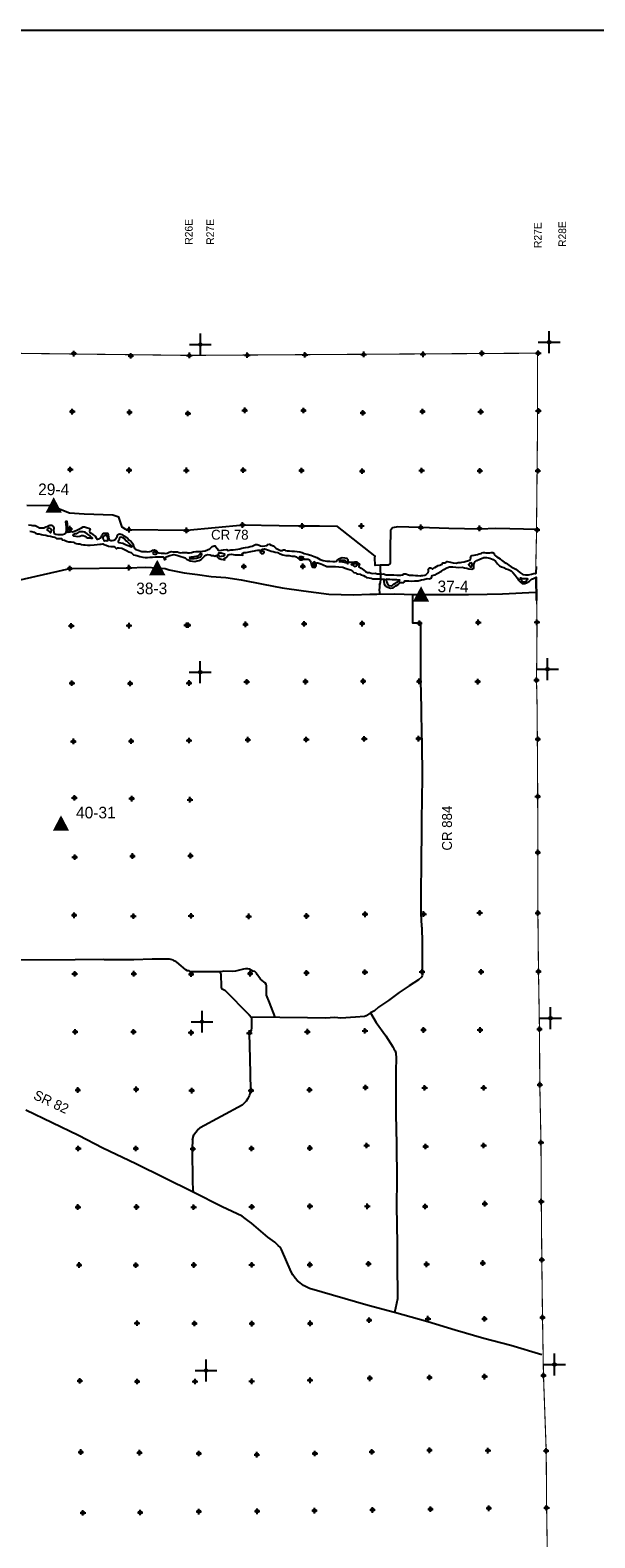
# Model space of a CAD drawing. Extents: x 97655 to 435575, y 693472 to 915232.
# Tile 11 of 12: x 268676 to 320115, y 777934 to 915232. Entities that reach past the tile are written whole.
import ezdxf
from ezdxf.enums import TextEntityAlignment as Align

# ---------------------------------------------------------------- set-up
doc = ezdxf.new("R2010")
doc.units = 0
doc.header["$LTSCALE"] = 2000
doc.header["$PDMODE"] = 34
doc.header["$PDSIZE"] = 250
doc.linetypes.add('PHANTOM', pattern=[0])
doc.layers.get('0').update_dxf_attribs({"linetype": 'CONTINUOUS'})
for name, color, linetype in [('52', 2, 'CONTINUOUS'), ('BORDER', 1, 'CONTINUOUS'), ('COUNTY', 15, 'PHANTOM'), ('FLOWLOC', 13, 'CONTINUOUS'), ('MAJROADS', 9, 'CONTINUOUS'), ('SEC', 2, 'CONTINUOUS'), ('TEXT', 7, 'CONTINUOUS'), ('TSHIPS', 7, 'CONTINUOUS'), ('WATER', 4, 'CONTINUOUS')]:
    doc.layers.add(name, color=color, linetype=linetype)

# ---------------------------------------------------------------- blocks, each defined once
blk = doc.blocks.new('TICK')
at = {"color": 0}
for points in [[(500, 0), (500, 1000)], [(0, 500), (1000, 500)]]:
    blk.add_lwpolyline(points, dxfattribs=at)
blk.add_point((500, 500), dxfattribs=at)
blk = doc.blocks.new('FLOW')
at = {"layer": 'FLOWLOC', "color": 0}
blk.add_lwpolyline([(-58, 878, 0, 1470, 0), (-58, -520, 1470, 1470, 0)], format="xyseb", dxfattribs=at)
blk.add_attdef('LOCATION_#', text='', height=1056, dxfattribs=at).set_placement((-56, 1090), align=Align.CENTER)

msp = doc.modelspace()

# ---------------------------------------------------------------- linework, layer by layer
at = {"layer": 'BORDER', "color": 0}
msp.add_lwpolyline([(97655, 693472), (97655, 915232), (435575, 915232), (435575, 693472)], close=True, dxfattribs=at)
at = {"layer": 'COUNTY', "color": 0}
msp.add_line((314814, 863285), (314781, 865425), dxfattribs=at)
at = {"layer": 'COUNTY', "color": 0, "const_width": 100}
for points in [[(314963, 885817), (283179, 885614), (251444, 885994), (219364, 886246), (187921, 886536), (155783, 886931)], [(314718, 865650), (314791, 868979), (314845, 874341), (314900, 879803), (314888, 885817)], [(314814, 863285), (314844, 861312), (314838, 859025), (314798, 856034), (314832, 854720), (314858, 853404), (314909, 845443), (314914, 840357), (314926, 834835), (314981, 829498), (315070, 824253), (315101, 819200), (315207, 813930), (315236, 808550), (315283, 803247), (315347, 797993), (315435, 792714), (315683, 785859), (315722, 780672), (315802, 775318)]]:
    msp.add_lwpolyline(points, dxfattribs=at)
at = {"layer": 'MAJROADS', "color": 0}
for points in [[(314876, 869748), (311098, 869852), (309673, 869804), (306808, 869842), (304161, 869954), (302159, 869994), (301680, 869898), (301503, 869664), (301465, 867989), (301457, 866908), (301463, 866656), (301295, 866507), (300725, 866511), (300557, 866521), (300105, 866491), (300077, 867220), (300103, 867337), (296687, 870036), (295020, 870048), (293127, 870062), (291350, 870093), (288100, 870142), (282935, 869678), (277706, 869734), (277405, 869770), (277063, 869982), (276899, 870419), (276760, 870889), (276217, 871078), (273586, 871156), (272246, 871242), (270809, 871814), (270609, 871916), (268380, 871941)], [(300557, 866521), (300598, 865213), (300571, 864937), (300485, 864753), (300485, 864753)], [(252666, 861744), (272291, 866201), (277678, 866281), (279156, 866332), (280329, 866274), (280967, 866222), (281351, 866073), (282714, 865809), (283911, 865672), (285158, 865477), (286499, 865373), (287889, 865184), (289897, 864781), (291620, 864439), (293588, 864170), (295882, 863865), (298128, 863811), (299620, 863857), (300249, 863884), (301909, 863887), (303602, 863846), (305152, 863833), (306703, 863827), (308606, 863835), (310308, 863862), (311700, 863892), (314698, 864064)], [(303494, 863882), (303508, 861259), (304227, 861259), (304233, 857265), (304223, 856000), (304297, 853478), (304328, 850863), (304343, 850679), (304350, 849388), (304375, 848140), (304390, 846841), (304355, 845559), (304319, 842953), (304335, 841680), (304299, 840197), (304280, 838756), (304277, 837315), (304268, 836041), (304267, 834784), (304334, 833636), (304358, 833477), (304373, 832169), (304389, 830879), (304372, 829689), (304404, 829488), (304402, 829228), (304392, 829102), (304324, 828986), (304038, 828762), (303213, 828198), (302303, 827601), (301317, 826871), (300416, 826258), (300045, 825934), (299692, 825736), (299271, 825471), (299136, 825404), (298323, 825352), (296973, 825245), (296421, 825307), (295574, 825272), (293932, 825284), (291419, 825311), (291000, 825348), (290474, 826692), (290219, 827339), (290216, 828110), (290192, 828202), (290176, 828328), (290076, 828480), (289968, 828556), (289668, 828818), (289494, 829029), (289411, 829147), (289345, 829231), (289304, 829349), (289146, 829509), (288961, 829544), (288811, 829637), (288661, 829722), (288519, 829740), (288301, 829750), (288108, 829718), (287856, 829661), (287395, 829547), (287084, 829516), (286330, 829530), (286045, 829482), (283816, 829482), (283355, 829485), (283222, 829511), (283146, 829554), (283004, 829580), (282871, 829648), (282429, 830020), (282046, 830349), (281946, 830417), (281779, 830477), (281704, 830528), (281487, 830605), (281361, 830631), (281252, 830623), (280716, 830619), (279786, 830634), (278118, 830571), (276719, 830582), (275646, 830556), (275454, 830583), (275337, 830609), (272764, 830561), (267544, 830541)], [(300485, 864753), (300528, 864803), (300493, 864644), (300500, 864468), (300482, 864251), (300505, 864024), (300487, 863823)], [(286045, 829482), (285991, 829377), (286032, 829267), (286091, 828111), (286115, 827960), (286415, 827823), (288636, 825553), (288843, 825317), (288840, 824839), (288836, 824403), (288809, 824144), (288724, 823960), (288631, 823852), (288681, 821589), (288752, 818740), (288656, 818246), (288511, 817954), (288342, 817704), (288181, 817512), (287995, 817329), (284156, 815278)], [(291000, 825348), (288843, 825317)], [(299692, 825736), (300194, 824871), (301073, 823641), (301710, 822647), (301801, 822462), (301925, 822285), (301974, 822067), (302004, 821631), (301987, 820475), (301984, 818950), (301999, 816503), (302023, 815146), (302037, 813796), (302072, 810545), (302062, 808165), (302103, 804713), (302108, 803079), (302132, 799694), (301967, 798857), (301869, 798446)], [(315288, 794609), (312463, 795443), (309987, 796098), (307404, 796838), (304904, 797602), (301869, 798446), (299469, 799092), (294109, 800648), (293567, 800904), (293275, 801149), (293042, 801352), (292817, 801580), (292602, 801875), (292453, 802169), (291572, 804186), (291489, 804363), (291281, 804549), (290965, 804853), (290340, 805318), (288841, 806595), (288508, 806840), (288249, 807010), (287983, 807221), (286179, 808089), (283533, 809416), (278315, 811994), (275310, 813424), (273089, 814563), (268297, 816869)], [(283466, 814188), (283433, 813367), (283451, 810317), (283481, 809721), (283533, 809416)], [(283466, 814188), (283575, 814622), (283733, 814859), (283931, 815057), (284156, 815278)]]:
    msp.add_lwpolyline(points, dxfattribs=at)
at = {"layer": 'SEC', "color": 0}
for p in [(272652, 885777), (277844, 885581), (283179, 885614), (288458, 885635), (293711, 885666), (299057, 885704), (304461, 885716), (309824, 885804), (314963, 885817), (272514, 880492), (277723, 880430), (283050, 880319), (288221, 880610), (293575, 880597), (298978, 880384), (304408, 880497), (309719, 880485), (314973, 880557), (272334, 875216), (277686, 875153), (282904, 875142), (288091, 875164), (293394, 875135), (298924, 875064), (304337, 875126), (309640, 875098), (314918, 875094), (272288, 869830), (277681, 869742), (282908, 869679), (288030, 870171), (293442, 870075), (298846, 870079), (304275, 869949), (309612, 869861), (314864, 869732), (272291, 866201), (277678, 866281), (288144, 866392), (293515, 866404), (272422, 860981), (277683, 861002), (282937, 861049), (283071, 861048), (288300, 861121), (293629, 861176), (298916, 861189), (304144, 861228), (309498, 861299), (314844, 861312), (272485, 855769), (277789, 855740), (283151, 855778), (288405, 855884), (293751, 855905), (299004, 855935), (304115, 855932), (309444, 855904), (314798, 856034), (272616, 850464), (277886, 850486), (283148, 850550), (288502, 850613), (293831, 850643), (299110, 850690), (304062, 850713), (314920, 850662), (272705, 845320), (277925, 845249), (277933, 845258), (283236, 845154), (314909, 845443), (277997, 840021), (283281, 840050), (314914, 840357), (272735, 839915), (272689, 834629), (278076, 834541), (283330, 834579), (288583, 834526), (293853, 834564), (299183, 834720), (304520, 834741), (309623, 834856), (314926, 834835), (272736, 829291), (278115, 829304), (283351, 829276), (288722, 829314), (293850, 829378), (299171, 829441), (304374, 829472), (309753, 829476), (314981, 829498), (272774, 824021), (278086, 824009), (283331, 823939), (288642, 823902), (293930, 824024), (299175, 824113), (304505, 824184), (309657, 824181), (315070, 824253), (273014, 818716), (278326, 818780), (283394, 818660), (288798, 818672), (294128, 818727), (299223, 818943), (304610, 818914), (309989, 818918), (315101, 819200), (315207, 813930), (273060, 813396), (278305, 813384), (283500, 813347), (288845, 813394), (294157, 813432), (299328, 813664), (304698, 813568), (309986, 813665), (315236, 808550), (273031, 808059), (278368, 808063), (283571, 808052), (288858, 808073), (294162, 808128), (299390, 808125), (304660, 808105), (310099, 808360), (309911, 802957), (315283, 803247), (273145, 802779), (278306, 802760), (283585, 802782), (288855, 802795), (294150, 802808), (299496, 802880), (304791, 802843), (278412, 797481), (283648, 797461), (294180, 797462), (299560, 797760), (304915, 797890), (310059, 797871), (315347, 797993), (288868, 797441), (273197, 792231), (278425, 792177), (283695, 792174), (288856, 792188), (294169, 792285), (299624, 792464), (305045, 792544), (310073, 792617), (315435, 792714), (273296, 785745), (278633, 785691), (284045, 785612), (289323, 785508), (294618, 785613), (299797, 785761), (305060, 785908), (310380, 785879), (315683, 785859), (273484, 780206), (278695, 780236), (284049, 780325), (289353, 780355), (294573, 780410), (299861, 780474), (305139, 780545), (310452, 780626), (315722, 780672)]:
    msp.add_point(p, dxfattribs=at)
at = {"layer": 'WATER', "color": 0}
for points in [[(268538, 870181), (268764, 870146), (268890, 870137), (269132, 870135), (269316, 870042), (269525, 869924), (269675, 869914), (269910, 869904), (270103, 869987), (270246, 870044), (270397, 870119), (270473, 870168), (270615, 870151), (270781, 870024), (270823, 869923), (270822, 869814), (270796, 869689), (270828, 869530), (270869, 869395), (271020, 869327), (271204, 869309), (271380, 869308), (271623, 869315), (271841, 869356), (271942, 869422), (271985, 869614), (271987, 869932), (271947, 870234), (271940, 870418), (271957, 870527), (272024, 870510), (272056, 870233), (272054, 869982), (272061, 869790), (272052, 869639), (272076, 869555), (272143, 869521), (272294, 869554), (272403, 869611), (272520, 869552), (272705, 869609), (272940, 869700), (273100, 869783), (273234, 869857), (273360, 869915), (273503, 870006), (273620, 869989), (273812, 869937), (274021, 869885), (274130, 869809), (274121, 869726), (274095, 869609), (274128, 869500), (274236, 869415), (274419, 869288), (274603, 869153), (274677, 868985), (274743, 868876), (274835, 868875), (274953, 868908), (275054, 868966), (275164, 869116), (275206, 869241), (275299, 869358), (275375, 869416), (275484, 869440), (275584, 869440), (275718, 869414), (275776, 869296), (275808, 869053), (275849, 868894), (275915, 868818), (276032, 868767), (276141, 868758), (276292, 868773), (276418, 868840), (276545, 869040), (276596, 869131), (276664, 869273), (276756, 869340), (276848, 869364), (277032, 869296), (277216, 869186), (277349, 869085), (277533, 868983), (277690, 868789), (277882, 868654), (278032, 868444), (278097, 868234), (278138, 868125), (278188, 868032), (278305, 867948), (278514, 867888), (278848, 867768), (279116, 867741), (279258, 867757), (279409, 867731), (279576, 867755), (279719, 867788), (279837, 867871), (280013, 867911), (280155, 867860), (280221, 867776), (280313, 867675), (280413, 867632), (280605, 867614), (280798, 867613), (280890, 867596), (281024, 867586), (281158, 867611), (281334, 867685), (281536, 867742), (281686, 867733), (281829, 867724), (281946, 867739), (282105, 867713), (282239, 867662), (282364, 867628), (282548, 867652), (282749, 867650), (282883, 867666), (282945, 867656), (283029, 867630), (283196, 867629), (283372, 867670), (283557, 867719), (283783, 867742), (284017, 867741), (284185, 867756), (284403, 867797), (284621, 867829), (284839, 867894), (285049, 868010), (285243, 868201), (285444, 868284), (285520, 868258), (285594, 868166), (285702, 868031), (285785, 867913), (285894, 867854), (286112, 867886), (286288, 867910), (286547, 867925), (286714, 867857), (286966, 867897), (287175, 867921), (287385, 867936), (287602, 867960), (287787, 868000), (287955, 868058), (288114, 868090), (288280, 868133), (288531, 868165), (288724, 868206), (288900, 868255), (289076, 868320), (289194, 868387), (289345, 868386), (289529, 868326), (289645, 868266), (289855, 868248), (290056, 868272), (290224, 868313), (290283, 868379), (290475, 868412), (290626, 868335), (290751, 868301), (290818, 868284), (290943, 868166), (291068, 868048), (291301, 867929), (291468, 867861), (291577, 867835), (291661, 867851), (291737, 867893), (291879, 867908), (291946, 867841), (292096, 867815), (292314, 867813), (292515, 867795), (292741, 867794), (292984, 867767), (293251, 867732), (293452, 867672), (293627, 867587), (293895, 867518), (294237, 867432), (294546, 867313), (294797, 867194), (295106, 867033), (295381, 866931), (295691, 866870), (295967, 866876), (296243, 866841), (296461, 866840), (296604, 866881), (296638, 866998), (296848, 867130), (297092, 867204), (297351, 867177), (297535, 867159), (297610, 867025), (297625, 866899), (297667, 866790), (297809, 866772), (298035, 866787), (298245, 866828), (298437, 866801), (298570, 866692), (298670, 866591), (298636, 866499), (298611, 866440), (298610, 866365), (298836, 866236), (298936, 866160), (299069, 866051), (299227, 865941), (299402, 865831), (299595, 865838), (299745, 865787), (299888, 865761), (300089, 865768), (300298, 865733), (300515, 865715), (300674, 865697), (300875, 865712), (301109, 865635), (301360, 865642), (301603, 865632), (301812, 865631), (302072, 865612), (302264, 865594), (302449, 865601), (302608, 865642), (302751, 865717), (302885, 865724), (303043, 865665), (303219, 865605), (303378, 865587), (303579, 865586), (303763, 865576), (303989, 865575), (304215, 865548), (304299, 865556), (304449, 865572), (304617, 865612), (304726, 865645), (304929, 865837), (304972, 865979), (304956, 866047), (304939, 866122), (304990, 866197), (305058, 866255), (305141, 866271), (305200, 866229), (305283, 866178), (305350, 866178), (305443, 866228), (305535, 866302), (305703, 866393), (305846, 866468), (306006, 866525), (306115, 866575), (306216, 866608), (306241, 866725), (306317, 866733), (306459, 866723), (306568, 866773), (306669, 866839), (306812, 866821), (306970, 866787), (307205, 866735), (307497, 866700), (307665, 866740), (307866, 866739), (308009, 866780), (308210, 866804), (308403, 866861), (308529, 866919), (308697, 866976), (308772, 867009), (308798, 867043), (308807, 867168), (308791, 867269), (308833, 867352), (308917, 867394), (309110, 867418), (309286, 867450), (309420, 867474), (309563, 867532), (309714, 867564), (309790, 867589), (309832, 867631), (309932, 867663), (310050, 867654), (310175, 867645), (310368, 867644), (310552, 867643), (310661, 867659), (310803, 867658), (310937, 867581), (310986, 867464), (311078, 867363), (311186, 867270), (311353, 867185), (311486, 867100), (311619, 866974), (311853, 866788), (312036, 866678), (312270, 866509), (312503, 866374), (312678, 866263), (312904, 866153), (313087, 865993), (313287, 865832), (313562, 865663), (313796, 865620), (314064, 865618), (314333, 865691), (314551, 865749), (314777, 865789), (314791, 866403)], [(268639, 869617), (268832, 869574), (269032, 869506), (269166, 869413), (269333, 869378), (269509, 869352), (269701, 869318), (269835, 869283), (270103, 869248), (270295, 869180), (270538, 869153), (270730, 869094), (270898, 869051), (271073, 868949), (271316, 868931), (271517, 868938), (271600, 868829), (271793, 868794), (272001, 868684), (272194, 868641), (272420, 868631), (272612, 868605), (272737, 868512), (272880, 868486), (273030, 868460), (273198, 868442), (273348, 868391), (273524, 868356), (273700, 868372), (273892, 868345), (274152, 868344), (274496, 868367), (274772, 868382), (275015, 868414), (275133, 868430), (275284, 868454), (275401, 868387), (275610, 868327), (275810, 868242), (276028, 868207), (276296, 868197), (276429, 868129), (276529, 868011), (276664, 868086), (276789, 868077), (277032, 868050), (277266, 867931), (277441, 867838), (277659, 867736), (277876, 867659), (278092, 867465), (278385, 867380), (278653, 867303), (278954, 867234), (279155, 867208), (279356, 867223), (279591, 867239), (279834, 867245), (280102, 867277), (280353, 867284), (280630, 867274), (280822, 867256), (280863, 867139), (280938, 867004), (281022, 867054), (280989, 867171), (281057, 867272), (281166, 867296), (281393, 867387), (281757, 867475), (281879, 867451), (282029, 867416), (282205, 867373), (282414, 867314), (282606, 867237), (282807, 867177), (282932, 867067), (283066, 866983), (283241, 866906), (283475, 866880), (283685, 866853), (283878, 866903), (284062, 866927), (284264, 867034), (284449, 867201), (284559, 867326), (284685, 867434), (284836, 867475), (285071, 867465), (285204, 867406), (285372, 867379), (285514, 867337), (285606, 867395), (285715, 867411), (285723, 867260), (285848, 867134), (286065, 867065), (286266, 867039), (286403, 867005), (286266, 867039), (286367, 867156), (286367, 867156), (286535, 867213), (286594, 867280), (286679, 867380), (286713, 867447), (286813, 867496), (287015, 867512), (287157, 867486), (287307, 867443), (287450, 867467), (287575, 867458), (287710, 867466), (287844, 867465), (288044, 867413), (287994, 867472), (288020, 867564), (288163, 867664), (288347, 867663), (288641, 867728), (288918, 867777), (289102, 867809), (289245, 867850), (289429, 867882), (289614, 867890), (289621, 867739), (289679, 867630), (289788, 867554), (289897, 867561), (289998, 867695), (289931, 867779), (289848, 867763), (289730, 867738), (289756, 867830), (289849, 867955), (290008, 868013), (290159, 867953), (290284, 867902), (290493, 867851), (290644, 867791), (290802, 867748), (291003, 867689), (291229, 867670), (291446, 867552), (291697, 867467), (291965, 867398), (292283, 867388), (292517, 867344), (292769, 867334), (292936, 867283), (293044, 867165), (293136, 867073), (293227, 866988), (293437, 866987), (293554, 867053), (293806, 867068), (294015, 867050), (294132, 866999), (294190, 866899), (294231, 866773), (294281, 866630), (294338, 866420), (294379, 866353), (294429, 866319), (294597, 866310), (294681, 866393), (294724, 866476), (294733, 866569), (294767, 866728), (294876, 866718), (294976, 866701), (295143, 866625), (295302, 866582), (295686, 866387), (296214, 866375), (296499, 866399), (296801, 866363), (297144, 866336), (297369, 866243), (297645, 866157), (297846, 866089), (298030, 865970), (298154, 865836), (298330, 865801), (298422, 865725), (298514, 865733), (298723, 865698), (298840, 865639), (299041, 865562), (299183, 865469), (299316, 865376), (299550, 865350), (299735, 865332), (299902, 865255), (300094, 865263), (300312, 865261), (300580, 865260), (300773, 865233), (300915, 865233), (300889, 865023), (300913, 864797), (300987, 864662), (301112, 864561), (301271, 864493), (301497, 864425), (301748, 864448), (301858, 864540), (301975, 864623), (302059, 864664), (302186, 864747), (302278, 864831), (302379, 864930), (302547, 864946), (302647, 864895), (302774, 864995), (302799, 865079), (302975, 865086), (303168, 865076), (303411, 865058), (303687, 865073), (304031, 865088), (304316, 865170), (304543, 865219), (304828, 865284), (305045, 865266), (305230, 865349), (305290, 865575), (305525, 865640), (305752, 865748), (306147, 865963), (306366, 866104), (306626, 866278), (306878, 866352), (307171, 866351), (307448, 866332), (307716, 866289), (308026, 866320), (308227, 866277), (308444, 866251), (308645, 866174), (308913, 866147), (309098, 866238), (309090, 866448), (309117, 866724), (309185, 866824), (309370, 866940), (309630, 867048), (310000, 867205), (310251, 867220), (310561, 867159), (310853, 867032), (311070, 866871), (311253, 866619), (311419, 866450), (311603, 866374), (311837, 866289), (312038, 866187), (312255, 866119), (312480, 865983), (312655, 865840), (312863, 865587), (313029, 865343), (313145, 865133), (313320, 864998), (313504, 864846), (313747, 864853), (313948, 864927), (314175, 865060), (314336, 865226), (314537, 865301), (314781, 865425), (314814, 863285)]]:
    msp.add_lwpolyline(points, dxfattribs=at)
for points in [[(270551, 869809), (270459, 869877), (270317, 869861), (270233, 869794), (270224, 869753), (270223, 869686), (270332, 869643), (270415, 869575), (270490, 869499), (270557, 869491), (270599, 869549), (270617, 869683), (270618, 869767)], [(274139, 869005), (274230, 868980), (274348, 868962), (274206, 869055), (274081, 869224), (273965, 869291), (273865, 869376), (273756, 869427), (273706, 869477), (273639, 869511), (273506, 869554), (273363, 869555), (273263, 869547), (273137, 869532), (273036, 869474), (272952, 869416), (272860, 869374), (272784, 869358), (272666, 869300), (272599, 869276), (272557, 869234), (272615, 869167), (272833, 869140), (273034, 869130), (273210, 869163), (273361, 869203), (273520, 869219), (273654, 869143), (273770, 869050), (273904, 868999)], [(275594, 868752), (275678, 868718), (275753, 868751), (275779, 868835), (275755, 868969), (275730, 869087), (275681, 869179), (275622, 869221), (275497, 869214), (275387, 869139), (275320, 869089), (275303, 868981), (275344, 868880), (275376, 868771), (275435, 868720), (275569, 868753)], [(277270, 868908), (277179, 868959), (277070, 869035), (276953, 869053), (276886, 869045), (276810, 868987), (276776, 868870), (276758, 868770), (276708, 868669), (276765, 868577), (276924, 868542), (277108, 868516), (277250, 868448), (277367, 868380), (277518, 868337), (277685, 868261), (277810, 868210), (277902, 868175), (277977, 868208), (277886, 868310), (277728, 868453), (277636, 868546), (277520, 868655), (277403, 868732)], [(279807, 867593), (279883, 867550), (280008, 867524), (280092, 867524), (280167, 867523), (280209, 867590), (280160, 867657), (280076, 867700), (280018, 867725), (279942, 867684), (279867, 867668)], [(283163, 867168), (283246, 867100), (283431, 867107), (283607, 867123), (283825, 867146), (284026, 867212), (284169, 867245), (284228, 867328), (284287, 867420), (284304, 867495), (284255, 867562), (284129, 867504), (284027, 867421), (283918, 867338), (283759, 867306), (283591, 867265), (283440, 867250), (283331, 867225), (283214, 867218)], [(286432, 867505), (286298, 867531), (286181, 867566), (286072, 867600), (285963, 867601), (285880, 867618), (285821, 867593), (285812, 867476), (285853, 867367), (285953, 867308), (286121, 867323), (286288, 867364), (286364, 867405)], [(293591, 867196), (293516, 867247), (293424, 867273), (293332, 867282), (293265, 867282), (293198, 867266), (293239, 867174), (293322, 867123), (293439, 867114), (293540, 867130)], [(294526, 866822), (294476, 866788), (294417, 866730), (294416, 866621), (294440, 866521), (294465, 866462), (294549, 866461), (294599, 866494), (294650, 866569), (294651, 866653), (294643, 866745), (294601, 866796)], [(296805, 866848), (296947, 866847), (297123, 866804), (297265, 866778), (297415, 866743), (297532, 866725), (297624, 866641), (297566, 866750), (297500, 866826), (297425, 866869), (297366, 866936), (297232, 866937), (297090, 866921), (296973, 866922), (296922, 866914), (296847, 866881)], [(297875, 866556), (297984, 866563), (298075, 866496), (298142, 866445), (298225, 866402), (298318, 866410), (298402, 866451), (298477, 866510), (298495, 866585), (298462, 866644), (298311, 866628), (298168, 866595), (298084, 866604), (297984, 866613)], [(308856, 866740), (308764, 866698), (308697, 866657), (308671, 866607), (308646, 866582), (308620, 866565), (308628, 866498), (308712, 866406), (308761, 866347), (308879, 866354), (308913, 866480), (308931, 866614), (308923, 866697)], [(302388, 865159), (302086, 865187), (301827, 865180), (301643, 865181), (301425, 865191), (301266, 865209), (301115, 865235), (301106, 865143), (301139, 865017), (301188, 864858), (301271, 864732), (301362, 864647), (301547, 864637), (301647, 864645), (301774, 864787), (301950, 864861), (302051, 864927), (302186, 865035), (302329, 865084)], [(313294, 865327), (313344, 865243), (313402, 865167), (313451, 865058), (313568, 864999), (313744, 865006), (313836, 865030), (313895, 865105), (313963, 865189), (314014, 865239), (313938, 865256), (313821, 865257), (313695, 865257), (313603, 865275), (313503, 865259), (313428, 865301), (313361, 865318)]]:
    msp.add_lwpolyline(points, close=True, dxfattribs=at)

# ---------------------------------------------------------------- block references
at = {"layer": 'FLOWLOC', "color": 0}
ref = msp.add_blockref('FLOW', (270879, 871823), dxfattribs=dict(at, xscale=1.005, yscale=1.005, zscale=1.005))
ref.add_attrib('LOCATION_#', '29-4', dxfattribs={"color": 0, "height": 1056}).set_placement((270817, 872890), align=Align.CENTER)
ref = msp.add_blockref('FLOW', (280313, 866122), dxfattribs=dict(at, xscale=1.005, yscale=1.005, zscale=1.005))
ref.add_attrib('LOCATION_#', '38-3', dxfattribs={"color": 0, "height": 1056}).set_placement((279752, 863865), align=Align.CENTER)
ref = msp.add_blockref('FLOW', (304341, 863710), dxfattribs=dict(at, xscale=1.005, yscale=1.005, zscale=1.005))
ref.add_attrib('LOCATION_#', '37-4', dxfattribs={"color": 0, "height": 1056}).set_placement((307199, 864050), align=Align.CENTER)
ref = msp.add_blockref('FLOW', (271544, 842853), dxfattribs=dict(at, xscale=1.005, yscale=1.005, zscale=1.005))
ref.add_attrib('LOCATION_#', '40-31', dxfattribs={"color": 0, "height": 1056}).set_placement((274661, 843453), align=Align.CENTER)
at = {"layer": 'TSHIPS', "color": 0, "xscale": 2, "yscale": 2, "zscale": 2}
for p in [(283179, 885614), (314963, 885817), (283151, 855778), (314798, 856034), (283331, 823939), (315070, 824253), (283695, 792174), (315435, 792714)]:
    msp.add_blockref('TICK', p, dxfattribs=at)

# ---------------------------------------------------------------- texts
at = {"layer": '52', "color": 0}
for s, p in [('R26E', (283475, 895694)), ('R27E', (285427, 895693)), ('R27E', (315267, 895392)), ('R28E', (317499, 895492))]:
    msp.add_text(s, height=700, rotation=90, dxfattribs=at).set_placement(p)
at = {"layer": 'MAJROADS', "color": 0}
msp.add_text('SR 82', height=900, rotation=335, dxfattribs=at).set_placement((268895, 817935))
at = {"layer": 'TEXT', "color": 0}
msp.add_text('CR 78', height=900, dxfattribs=at).set_placement((285158, 868832))
for s, rotation, p in [('CR 884', 90, (307097, 840522)), ('SR 82', 335, (268895, 817935))]:
    msp.add_text(s, height=900, rotation=rotation, dxfattribs=at).set_placement(p)

doc.saveas('drawing.dxf')
